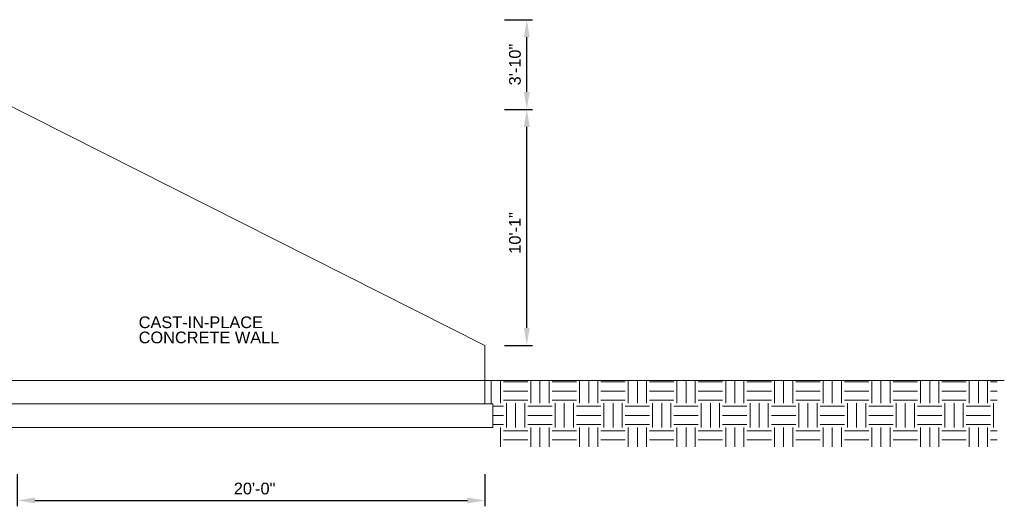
# Model space of a CAD drawing. Header units: inches. Extents: x -130 to 1382, y 196 to 475.
# Tile 2 of 2: x 877 to 1382, y 196 to 445. Entities that reach past the tile are written whole.
import ezdxf

# ---------------------------------------------------------------- set-up
doc = ezdxf.new("R2010")
doc.units = ezdxf.units.IN
doc.header["$LTSCALE"] = 16
doc.header["$MEASUREMENT"] = 0
doc.layers.add('G-ELEC-REF', color=253, linetype='Continuous', lineweight=9)
doc.styles.add("_1 4 1'-0", font='arial.ttf', dxfattribs={"height": 6})
doc.dimstyles.new("1 4 1'-0", dxfattribs={"dimtxt": 6, "dimasz": 9, "dimexe": 3, "dimexo": 3, "dimgap": 3, "dimtad": 1, "dimdec": 0, "dimzin": 11, "dimdsep": 46, "dimlunit": 3, "dimtxsty": "_1 4 1'-0", "dimcen": 0.09, "dimadec": 4, "dimazin": 3, "dimtfac": 1, "dimtdec": 0, "dimtofl": 0, "dimtmove": 0, "dimatfit": 3, "dimfxl": 1, "dimfrac": 2, "dimtzin": 11, "dimarcsym": 0})

# ---------------------------------------------------------------- blocks, each defined once
blk = doc.blocks.new('*D1')
at = {"layer": 'Defpoints', "color": 0, "lineweight": 0, "transparency": 16777216}
for p in [(1115.55, 399.1, 0), (1137, 399.1), (1115.55, 278.1)]:
    blk.add_point(p, dxfattribs=at)
at = {"layer": 'G-ELEC-REF', "color": 0, "lineweight": -2, "transparency": 16777216}
for p, q in [((1125.55, 399.1), (1140, 399.1)), ((1137, 287.1), (1137, 390.1)), ((1125.55, 278.1), (1140, 278.1))]:
    blk.add_line(p, q, dxfattribs=at)
at = {"layer": 'G-ELEC-REF', "color": 0, "lineweight": 0, "transparency": 16777216}
for points in [[(1135.5, 390.1), (1138.5, 390.1), (1137, 399.1)], [(1135.5, 287.1), (1138.5, 287.1), (1137, 278.1)]]:
    blk.add_solid(points, dxfattribs=at)
at = {"layer": 'G-ELEC-REF', "color": 0, "transparency": 16777216, "insert": (1130.94, 335.78), "char_height": 6, "attachment_point": 5, "rotation": 90, "style": "_1 4 1'-0"}
blk.add_mtext('10\'-1"', dxfattribs=at)
blk = doc.blocks.new('*D2')
at = {"layer": 'Defpoints', "color": 0, "lineweight": 0, "transparency": 16777216}
for p in [(1115.55, 445.1, 0), (1137, 445.1), (1115.55, 399.1, 0)]:
    blk.add_point(p, dxfattribs=at)
at = {"layer": 'G-ELEC-REF', "color": 0, "lineweight": -2, "transparency": 16777216}
for p, q in [((1125.55, 445.1), (1140, 445.1)), ((1137, 408.1), (1137, 436.1)), ((1125.55, 399.1), (1140, 399.1))]:
    blk.add_line(p, q, dxfattribs=at)
at = {"layer": 'G-ELEC-REF', "color": 0, "lineweight": 0, "transparency": 16777216}
for points in [[(1135.5, 436.1), (1138.5, 436.1), (1137, 445.1)], [(1135.5, 408.1), (1138.5, 408.1), (1137, 399.1)]]:
    blk.add_solid(points, dxfattribs=at)
at = {"layer": 'G-ELEC-REF', "color": 0, "transparency": 16777216, "insert": (1130.94, 422.1), "char_height": 6, "attachment_point": 5, "rotation": 90, "style": "_1 4 1'-0"}
blk.add_mtext('3\'-10"', dxfattribs=at)
blk = doc.blocks.new('*D4')
at = {"layer": 'Defpoints', "color": 0, "lineweight": 0, "transparency": 16777216}
for p in [(875.55, 236.1), (1115.55, 236.1), (1115.55, 198.62)]:
    blk.add_point(p, dxfattribs=at)
at = {"layer": 'G-ELEC-REF', "color": 0, "lineweight": -2, "transparency": 16777216}
for p, q in [((875.55, 212.1), (875.55, 195.62)), ((1115.55, 212.1), (1115.55, 195.62)), ((884.55, 198.62), (1106.55, 198.62))]:
    blk.add_line(p, q, dxfattribs=at)
at = {"layer": 'G-ELEC-REF', "color": 0, "lineweight": 0, "transparency": 16777216}
for points in [[(884.55, 200.12), (884.55, 197.12), (875.55, 198.62)], [(1106.55, 200.12), (1106.55, 197.12), (1115.55, 198.62)]]:
    blk.add_solid(points, dxfattribs=at)
at = {"layer": 'G-ELEC-REF', "color": 0, "transparency": 16777216, "insert": (997.31, 204.69), "char_height": 6, "attachment_point": 5, "style": "_1 4 1'-0"}
blk.add_mtext('20\'-0"', dxfattribs=at)

msp = doc.modelspace()

# ---------------------------------------------------------------- hatches: boundary and pattern name
at = {"layer": 'G-ELEC-REF', "transparency": 33554483}
h = msp.add_hatch(dxfattribs=at)
h.set_pattern_fill('EARTH', color=256, scale=50)
h.paths.add_polyline_path([(1378.38, 260.1), (1115.55, 260.1), (1115.55, 248.1), (1119.55, 248.1), (1119.55, 226.08), (1378.38, 226.08)])

# ---------------------------------------------------------------- linework, layer by layer
at = {"layer": 'G-ELEC-REF'}
for p, q in [((1115.55, 278.1, 0), (784.31, 445.1, 0)), ((1115.55, 248.1, 0), (1115.55, 278.1, 0)), ((-130.16, 260.1, 0), (1382.06, 260.1, 0)), ((998.94, 260.1, 0), (986.35, 260.1, 0)), ((769.55, 248.1, 0), (1119.55, 248.1, 0)), ((1119.55, 248.1, 0), (1119.55, 236.1, 0)), ((769.55, 236.1, 0), (1119.55, 236.1, 0))]:
    msp.add_line(p, q, dxfattribs=at)

# ---------------------------------------------------------------- texts
at = {"layer": 'G-ELEC-REF', "insert": (937.82, 292.96), "char_height": 6, "attachment_point": 1, "line_spacing_factor": 0.776524, "style": "_1 4 1'-0"}
msp.add_mtext('CAST-IN-PLACE \\PCONCRETE WALL', dxfattribs=at)

# ---------------------------------------------------------------- dimensions: what is measured, and where the dimension line sits
at = {"layer": 'G-ELEC-REF'}
dim = msp.add_linear_dim(base=(1137, 445.1), p1=(1115.55, 399.1, 0), p2=(1115.55, 445.1, 0), angle=90, dimstyle="1 4 1'-0", override={"dimexo": 10}, dxfattribs=at)
dim.commit()
dim.dimension.update_dxf_attribs({"geometry": '*D2', "text_midpoint": (1130.94, 422.1)})
dim = msp.add_linear_dim(base=(1137, 399.1), p1=(1115.55, 278.1), p2=(1115.55, 399.1, 0), angle=90, dimstyle="1 4 1'-0", override={"dimexo": 10}, dxfattribs=at)
dim.commit()
dim.dimension.update_dxf_attribs({"geometry": '*D1', "text_midpoint": (1137, 335.78), "dimtype": 160})
dim = msp.add_linear_dim(base=(1115.55, 198.62, 0), p1=(875.55, 236.1, 0), p2=(1115.55, 236.1, 0), dimstyle="1 4 1'-0", override={"dimexo": 24}, dxfattribs=at)
dim.commit()
dim.dimension.update_dxf_attribs({"geometry": '*D4', "text_midpoint": (997.31, 198.62, 0), "dimtype": 160})

doc.saveas('drawing.dxf')
